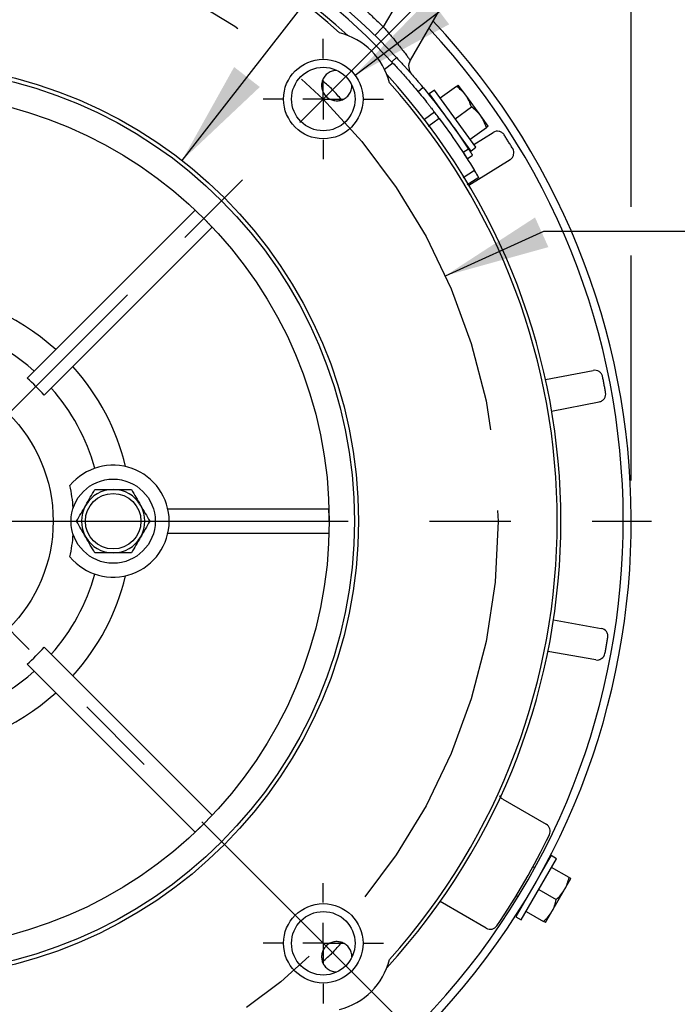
# Model space of a CAD drawing. Header units: inches. Extents: x 0 to 44, y 0 to 34.
# Tile 13 of 21: x 35.4 to 38.6, y 11.1 to 16. Entities that reach past the tile are written whole.
import ezdxf

# ---------------------------------------------------------------- set-up
doc = ezdxf.new("R2010")
doc.units = ezdxf.units.IN
doc.header["$LTSCALE"] = 4
doc.header["$MEASUREMENT"] = 0
doc.linetypes.add('CENTERX2', pattern=[0.8, 0.5, -0.1, 0.1, -0.1])
doc.layers.add('CENTER', color=40, linetype='CENTERX2')
doc.layers.add('DIMENSIONS', color=140, linetype='Continuous', lineweight=25)
doc.styles.add('SLDTEXTSTYLE0', font='TXT', dxfattribs={"width": 0.7})
doc.dimstyles.new('SLDDIMSTYLE0', dxfattribs={"dimtxt": 0.339844, "dimasz": 0.52, "dimexe": 0, "dimexo": 0.0625, "dimgap": 0.084961, "dimtad": 0, "dimtih": 1, "dimtoh": 1, "dimrnd": 1e-09, "dimzin": 12, "dimdsep": 46, "dimtxsty": 'SLDTEXTSTYLE0', "dimsah": 1, "dimcen": 0, "dimadec": 0, "dimazin": 3, "dimtfac": 1, "dimtofl": 0, "dimtmove": 0, "dimatfit": 3, "dimfxl": 0, "dimfrac": 2, "dimtolj": 1, "dimtzin": 12, "dimarcsym": 0})
doc.dimstyles.new('SLDDIMSTYLE1', dxfattribs={"dimtxt": 0.339844, "dimasz": 0.52, "dimexe": 0, "dimexo": 0.0625, "dimgap": 0.084961, "dimtad": 0, "dimtih": 1, "dimtoh": 1, "dimrnd": 1e-09, "dimzin": 12, "dimdsep": 46, "dimtxsty": 'SLDTEXTSTYLE0', "dimsah": 1, "dimcen": 0.09, "dimadec": 0, "dimazin": 3, "dimtfac": 1, "dimtofl": 0, "dimtmove": 0, "dimatfit": 3, "dimfxl": 0, "dimfrac": 2, "dimtolj": 1, "dimtzin": 12, "dimarcsym": 0})
doc.dimstyles.new('SLDDIMSTYLE2', dxfattribs={"dimtxt": 0.339844, "dimasz": 0.52, "dimexe": 0, "dimexo": 0.0625, "dimgap": 0.084961, "dimtad": 0, "dimtih": 1, "dimtoh": 1, "dimdec": 4, "dimlfac": 4, "dimzin": 12, "dimdsep": 46, "dimtxsty": 'SLDTEXTSTYLE0', "dimsah": 1, "dimcen": 0.09, "dimadec": 0, "dimazin": 3, "dimtfac": 1, "dimtdec": 0, "dimtofl": 0, "dimtmove": 0, "dimatfit": 3, "dimfxl": 0, "dimfrac": 2, "dimtolj": 1, "dimtzin": 12, "dimarcsym": 0})
doc.dimstyles.new('SLDDIMSTYLE3', dxfattribs={"dimtxt": 0.339844, "dimasz": 0.52, "dimexe": 0, "dimexo": 0.0625, "dimgap": 0.084961, "dimtad": 0, "dimtih": 1, "dimtoh": 1, "dimrnd": 1e-09, "dimdsep": 46, "dimtxsty": 'SLDTEXTSTYLE0', "dimsah": 1, "dimcen": 0.09, "dimadec": 0, "dimazin": 2, "dimtfac": 1, "dimtmove": 0, "dimatfit": 0, "dimfxl": 0, "dimfrac": 2, "dimtolj": 1, "dimtzin": 12, "dimarcsym": 0})
doc.dimstyles.new('SLDDIMSTYLE4', dxfattribs={"dimtxt": 0.339844, "dimasz": 0.52, "dimexe": 0, "dimexo": 0.0625, "dimgap": 0.084961, "dimtad": 0, "dimtih": 1, "dimtoh": 1, "dimrnd": 1e-09, "dimzin": 12, "dimdsep": 46, "dimtxsty": 'SLDTEXTSTYLE0', "dimsah": 1, "dimcen": 0, "dimadec": 0, "dimazin": 3, "dimtfac": 1, "dimtofl": 0, "dimtmove": 0, "dimatfit": 3, "dimfxl": 0, "dimfrac": 2, "dimtolj": 1, "dimtzin": 12, "dimarcsym": 0})
doc.dimstyles.new('SLDDIMSTYLE5', dxfattribs={"dimtxt": 0.339844, "dimasz": 0.52, "dimexe": 0, "dimexo": 0.0625, "dimgap": 0.084961, "dimtad": 0, "dimtih": 1, "dimtoh": 1, "dimrnd": 1e-09, "dimzin": 4, "dimdsep": 46, "dimtxsty": 'SLDTEXTSTYLE0', "dimsah": 1, "dimcen": 0.09, "dimadec": 0, "dimazin": 1, "dimtfac": 1, "dimtofl": 0, "dimtmove": 0, "dimatfit": 3, "dimfxl": 0, "dimfrac": 2, "dimtolj": 1, "dimtzin": 12, "dimarcsym": 0})
doc.dimstyles.new('SLDDIMSTYLE6', dxfattribs={"dimtxt": 0.339844, "dimasz": 0.52, "dimexe": 0, "dimexo": 0.0625, "dimgap": 0.084961, "dimtad": 0, "dimtih": 1, "dimtoh": 1, "dimrnd": 1e-09, "dimzin": 4, "dimdsep": 46, "dimtxsty": 'SLDTEXTSTYLE0', "dimsah": 1, "dimcen": 0, "dimadec": 0, "dimazin": 1, "dimtfac": 1, "dimtofl": 0, "dimtmove": 0, "dimatfit": 3, "dimfxl": 0, "dimfrac": 2, "dimtolj": 1, "dimtzin": 12, "dimarcsym": 0})

# ---------------------------------------------------------------- blocks, each defined once
blk = doc.blocks.new('_D')
at = {"layer": 'DIMENSIONS'}
for p, q in [((39.305, 15.4312), (39.1908, 15.4312)), ((39.1908, 15.4312), (39.1908, 14.8911)), ((40.5975, 15.4312), (40.7117, 15.4312)), ((40.7117, 15.4312), (40.7117, 14.8911)), ((37.4666, 14.7189), (37.9517, 14.9377)), ((37.9517, 14.9377), (38.8267, 14.9377)), ((39.1908, 14.8911), (39.305, 14.8911)), ((40.7117, 14.8911), (40.5975, 14.8911))]:
    blk.add_line(p, q, dxfattribs=at)
blk.add_solid([(37.4666, 14.7189), (37.9735, 14.8598), (37.9077, 15.0056)], dxfattribs=at)
at = {"layer": 'DIMENSIONS', "char_height": 0.33333, "attachment_point": 1, "style": 'SLDTEXTSTYLE0'}
for s, insert in [('%%c', (39.1898, 15.937)), ('5.88', (39.7029, 15.937)), ('149.2', (39.305, 15.3208)), ('B.C.', (39.4818, 14.7046))]:
    blk.add_mtext(s, dxfattribs=dict(at, insert=insert))
blk = doc.blocks.new('_D_2')
at = {"layer": 'DIMENSIONS'}
for start, end in [(90, 106.1776), (119.1273, 135)]:
    blk.add_arc((34.7888, 13.5112), 3.8733, start, end, dxfattribs=at)
for points in [[(34.7888, 17.3845), (34.2647, 17.4296), (34.2753, 17.27)], [(32.05, 16.25), (32.494, 16.5322), (32.3887, 16.6526)]]:
    blk.add_solid(points, dxfattribs=at)
at = {"layer": 'DIMENSIONS', "insert": (32.9035, 17.2493), "char_height": 0.33333, "attachment_point": 1, "style": 'SLDTEXTSTYLE0'}
blk.add_mtext('45°', dxfattribs=at)
blk = doc.blocks.new('_D_6')
at = {"layer": 'DIMENSIONS'}
for p, q in [((38.6592, 10.1687), (38.6592, 11.1687)), ((38.2566, 10.1687), (39.1592, 10.1687)), ((38.2566, 10.0112), (39.1592, 10.0112)), ((38.6592, 9.2148), (38.6592, 10.0112)), ((39.2481, 9.2148), (38.6592, 9.2148)), ((39.8607, 9.2148), (39.7466, 9.2148)), ((39.7466, 9.2148), (39.7466, 8.6747)), ((40.5879, 9.2148), (40.702, 9.2148)), ((40.702, 9.2148), (40.702, 8.6747)), ((39.7466, 8.6747), (39.8607, 8.6747)), ((40.702, 8.6747), (40.5879, 8.6747))]:
    blk.add_line(p, q, dxfattribs=at)
for points in [[(38.6592, 10.1687), (38.7392, 10.6887), (38.5792, 10.6887)], [(38.6592, 10.0112), (38.5792, 9.4912), (38.7392, 9.4912)]]:
    blk.add_solid(points, dxfattribs=at)
at = {"layer": 'DIMENSIONS', "char_height": 0.33333, "attachment_point": 1, "style": 'SLDTEXTSTYLE0'}
for s, insert in [('0.16', (39.7194, 9.7206)), ('4.0', (39.8607, 9.1044))]:
    blk.add_mtext(s, dxfattribs=dict(at, insert=insert))
blk = doc.blocks.new('_D_8')
at = {"layer": 'DIMENSIONS'}
for p, q in [((27.4, 16.5868), (27.2859, 16.5868)), ((27.2859, 16.5868), (27.2859, 16.0467)), ((28.6926, 16.5868), (28.8067, 16.5868)), ((28.8067, 16.5868), (28.8067, 16.0467)), ((29.9209, 16.5868), (28.9209, 16.5868)), ((31.7517, 15.4301), (29.9209, 16.5868)), ((27.2859, 16.0467), (27.4, 16.0467)), ((28.8067, 16.0467), (28.6926, 16.0467))]:
    blk.add_line(p, q, dxfattribs=at)
blk.add_solid([(31.7517, 15.4301), (31.3548, 15.7755), (31.2694, 15.6402)], dxfattribs=at)
at = {"layer": 'DIMENSIONS', "char_height": 0.33333, "attachment_point": 1, "style": 'SLDTEXTSTYLE0'}
for s, insert in [('%%c', (27.2848, 17.0926)), ('7.19', (27.7979, 17.0926)), ('182.5', (27.4, 16.4764))]:
    blk.add_mtext(s, dxfattribs=dict(at, insert=insert))
blk = doc.blocks.new('_D_9')
at = {"layer": 'DIMENSIONS'}
for p, q in [((27.4, 17.9801), (27.2859, 17.9801)), ((27.2859, 17.9801), (27.2859, 17.44)), ((28.6926, 17.9801), (28.8067, 17.9801)), ((28.8067, 17.9801), (28.8067, 17.44)), ((29.9209, 17.9801), (28.9209, 17.9801)), ((32.3975, 15.7065), (29.9209, 17.9801)), ((27.2859, 17.44), (27.4, 17.44)), ((28.8067, 17.44), (28.6926, 17.44))]:
    blk.add_line(p, q, dxfattribs=at)
blk.add_solid([(32.3975, 15.7065), (32.0685, 16.1171), (31.9603, 15.9992)], dxfattribs=at)
at = {"layer": 'DIMENSIONS', "char_height": 0.33333, "attachment_point": 1, "style": 'SLDTEXTSTYLE0'}
for s, insert in [('%%c', (27.2848, 18.4859)), ('6.49', (27.7979, 18.4859)), ('164.9', (27.4, 17.8697))]:
    blk.add_mtext(s, dxfattribs=dict(at, insert=insert))
blk = doc.blocks.new('_D_12')
at = {"layer": 'DIMENSIONS'}
for p, q in [((37.0221, 15.7063), (38.2783, 16.6556)), ((38.2783, 16.6556), (39.1533, 16.6556))]:
    blk.add_line(p, q, dxfattribs=at)
blk.add_solid([(37.0221, 15.7063), (37.4852, 15.956), (37.3887, 16.0836)], dxfattribs=at)
at = {"layer": 'DIMENSIONS', "char_height": 0.33333, "attachment_point": 1, "style": 'SLDTEXTSTYLE0'}
for s, insert in [('4X', (40.1336, 17.0853)), ('3/8-16', (39.9164, 16.5451)), ('%%c', (39.4033, 16.5451))]:
    blk.add_mtext(s, dxfattribs=dict(at, insert=insert))
blk = doc.blocks.new('_D_13')
at = {"layer": 'DIMENSIONS'}
for p, q in [((37.1483, 18.2869), (38.2614, 18.2869)), ((38.5014, 18.2869), (42.3459, 18.2869)), ((41.8459, 18.2869), (41.8459, 14.7652)), ((41.1996, 14.149), (41.0855, 14.149)), ((41.0855, 14.149), (41.0855, 13.6089)), ((42.4922, 14.149), (42.6064, 14.149)), ((42.6064, 14.149), (42.6064, 13.6089)), ((41.0855, 13.6089), (41.1996, 13.6089)), ((42.6064, 13.6089), (42.4922, 13.6089)), ((41.8459, 10.0112), (41.8459, 13.5328)), ((38.2566, 10.0112), (42.3459, 10.0112))]:
    blk.add_line(p, q, dxfattribs=at)
for points in [[(41.8459, 18.2869), (41.7659, 17.7669), (41.9259, 17.7669)], [(41.8459, 10.0112), (41.9259, 10.5312), (41.7659, 10.5312)]]:
    blk.add_solid(points, dxfattribs=at)
at = {"layer": 'DIMENSIONS', "char_height": 0.33333, "attachment_point": 1, "style": 'SLDTEXTSTYLE0'}
for s, insert in [('8.28', (41.341, 14.6548)), ('210.2', (41.1996, 14.0386))]:
    blk.add_mtext(s, dxfattribs=dict(at, insert=insert))
blk = doc.blocks.new('_D_14')
at = {"layer": 'DIMENSIONS'}
for p, q in [((38.6814, 13.5112), (40.0423, 13.5112)), ((39.5423, 13.5112), (39.5423, 12.3774)), ((39.0374, 11.7612), (38.9233, 11.7612)), ((38.9233, 11.7612), (38.9233, 11.2211)), ((40.0472, 11.7612), (40.1614, 11.7612)), ((40.1614, 11.7612), (40.1614, 11.2211)), ((38.9233, 11.2211), (39.0374, 11.2211)), ((40.1614, 11.2211), (40.0472, 11.2211)), ((39.5423, 10.0112), (39.5423, 11.145)), ((38.2566, 10.0112), (40.0423, 10.0112))]:
    blk.add_line(p, q, dxfattribs=at)
for points in [[(39.5423, 13.5112), (39.4623, 12.9912), (39.6223, 12.9912)], [(39.5423, 10.0112), (39.6223, 10.5312), (39.4623, 10.5312)]]:
    blk.add_solid(points, dxfattribs=at)
at = {"layer": 'DIMENSIONS', "char_height": 0.33333, "attachment_point": 1, "style": 'SLDTEXTSTYLE0'}
for s, insert in [('3.50', (39.0374, 12.2669)), ('88.9', (39.0374, 11.6507))]:
    blk.add_mtext(s, dxfattribs=dict(at, insert=insert))
blk = doc.blocks.new('_D_15')
at = {"layer": 'DIMENSIONS'}
for p, q in [((34.7888, 17.4037), (34.7888, 19.9854)), ((38.3814, 17.8541), (38.3814, 19.9854)), ((34.7888, 19.4854), (35.6197, 19.4854)), ((36.0802, 19.4854), (35.966, 19.4854)), ((35.966, 19.4854), (35.966, 18.9453)), ((37.09, 19.4854), (37.2042, 19.4854)), ((37.2042, 19.4854), (37.2042, 18.9453)), ((38.3814, 19.4854), (37.5505, 19.4854)), ((35.966, 18.9453), (36.0802, 18.9453)), ((37.2042, 18.9453), (37.09, 18.9453)), ((38.3814, 16.7756), (38.3814, 17.6141)), ((38.3814, 15.0577), (38.3814, 16.5356)), ((38.3814, 13.7112), (38.3814, 14.8177))]:
    blk.add_line(p, q, dxfattribs=at)
for points in [[(34.7888, 19.4854), (35.3088, 19.4054), (35.3088, 19.5654)], [(38.3814, 19.4854), (37.8614, 19.5654), (37.8614, 19.4054)]]:
    blk.add_solid(points, dxfattribs=at)
at = {"layer": 'DIMENSIONS', "char_height": 0.33333, "attachment_point": 1, "style": 'SLDTEXTSTYLE0'}
for s, insert in [('3.59', (36.0802, 19.9912)), ('91.3', (36.0802, 19.375))]:
    blk.add_mtext(s, dxfattribs=dict(at, insert=insert))
blk = doc.blocks.new('_D_16')
at = {"layer": 'DIMENSIONS'}
for p, q in [((36.1711, 15.2865), (38.0767, 17.7341)), ((38.0767, 17.7341), (39.0767, 17.7341)), ((39.305, 17.7341), (39.1908, 17.7341)), ((39.1908, 17.7341), (39.1908, 17.194)), ((40.5975, 17.7341), (40.7117, 17.7341)), ((40.7117, 17.7341), (40.7117, 17.194)), ((39.1908, 17.194), (39.305, 17.194)), ((40.7117, 17.194), (40.5975, 17.194))]:
    blk.add_line(p, q, dxfattribs=at)
blk.add_solid([(36.1711, 15.2865), (36.5537, 15.6477), (36.4274, 15.746)], dxfattribs=at)
at = {"layer": 'DIMENSIONS', "char_height": 0.33333, "attachment_point": 1, "style": 'SLDTEXTSTYLE0'}
for s, insert in [('%%c', (39.1898, 18.2398)), ('4.50', (39.7029, 18.2398)), ('114.3', (39.305, 17.6236))]:
    blk.add_mtext(s, dxfattribs=dict(at, insert=insert))
blk = doc.blocks.new('SW_CENTERMARKSYMBOL_0')
at = {"layer": 'CENTER', "color": 0}
blk.add_line((0.2, 0), (3.6925, 0), dxfattribs=at)
blk = doc.blocks.new('SW_CENTERMARKSYMBOL_4')
at = {"layer": 'CENTER', "color": 0}
for p, q in [((0, 0.2), (0, 0.2956)), ((0, 0), (0, 0.1)), ((-0.2, 0), (-0.2956, 0)), ((0, 0), (-0.1, 0)), ((0, 0), (0, -0.1)), ((0, 0), (0.1, 0)), ((0.2, 0), (0.2956, 0)), ((0, -0.2), (0, -0.2956))]:
    blk.add_line(p, q, dxfattribs=at)
blk = doc.blocks.new('SW_CENTERMARKSYMBOL_5')
at = {"layer": 'CENTER', "color": 0}
for p, q in [((0, 0.2), (0, 0.2956)), ((0, 0), (0, 0.1)), ((-0.2, 0), (-0.2956, 0)), ((0, 0), (-0.1, 0)), ((0, 0), (0, -0.1)), ((0, 0), (0.1, 0)), ((0.2, 0), (0.2956, 0)), ((0, -0.2), (0, -0.2956))]:
    blk.add_line(p, q, dxfattribs=at)

msp = doc.modelspace()

# ---------------------------------------------------------------- linework, layer by layer
for p, q in [((37.674516, 16.832161), (37.16133, 15.943297)), ((37.844994, 16.733736), (37.293808, 15.779054)), ((37.120093, 15.901023), (37.16133, 15.943297)), ((37.20886, 15.765128), (37.167588, 15.733459)), ((37.226554, 15.792329), (37.20249, 15.771949)), ((37.521224, 15.650884), (37.441265, 15.59279)), ((37.566993, 15.606883), (37.530257, 15.657446)), ((37.356786, 15.644662), (37.33275, 15.624307)), ((37.412463, 15.632432), (37.387384, 15.61421)), ((37.387384, 15.61421), (37.591933, 15.332673)), ((37.617012, 15.350894), (37.412463, 15.632432)), ((37.640466, 15.505756), (37.566993, 15.606883)), ((37.412522, 15.524404), (37.364228, 15.487347)), ((37.514738, 15.491663), (37.594697, 15.549757)), ((37.677203, 15.455192), (37.640466, 15.505756)), ((37.430113, 15.499877), (37.453487, 15.469043)), ((37.588211, 15.390536), (37.668171, 15.44863)), ((37.606831, 15.364907), (37.701754, 15.424221)), ((37.532111, 15.356951), (37.554423, 15.324556)), ((37.550846, 15.329923), (37.553644, 15.331672)), ((37.580389, 15.342208), (37.554423, 15.324556)), ((37.573409, 15.294892), (37.600162, 15.312476)), ((37.577404, 15.346518), (37.580478, 15.348439)), ((37.591933, 15.332673), (37.617012, 15.350894)), ((37.582695, 15.164127), (37.785205, 15.29067)), ((37.610172, 15.236538), (37.554507, 15.201018)), ((37.573468, 15.168391), (37.630926, 15.203512)), ((36.234951, 15.040812), (35.409051, 14.214911)), ((35.492567, 14.131395), (36.318468, 14.957295)), ((37.959444, 14.207696), (38.193852, 14.25326)), ((37.989492, 14.053109), (38.223901, 14.098673)), ((36.893008, 13.570233), (36.10133, 13.570233)), ((36.10133, 13.452123), (36.893008, 13.452123)), ((37.998463, 13.025188), (38.233631, 12.983722)), ((36.318468, 12.06506), (35.492567, 12.890961)), ((38.206285, 12.828634), (37.971117, 12.8701)), ((35.409051, 12.807444), (36.234951, 11.981544)), ((37.748553, 12.143338), (37.962866, 12.019604)), ((37.987047, 11.865606), (37.813047, 11.564229)), ((37.839894, 11.548729), (38.013894, 11.850106)), ((38.013894, 11.850106), (37.987047, 11.865606)), ((37.906132, 11.80609), (37.897606, 11.811013)), ((37.941047, 11.785932), (37.940236, 11.7864)), ((38.074988, 11.758253), (37.989394, 11.807671)), ((38.053407, 11.698544), (38.084657, 11.752671)), ((37.926894, 11.699418), (38.012488, 11.65)), ((37.990907, 11.590291), (38.053407, 11.698544)), ((37.667591, 11.508172), (37.440845, 11.639083)), ((37.815606, 11.668984), (37.824132, 11.664062)), ((37.858236, 11.644372), (37.859047, 11.643904)), ((37.864394, 11.591165), (37.949988, 11.541747)), ((37.959657, 11.536165), (37.990907, 11.590291)), ((37.813047, 11.564229), (37.839894, 11.548729))]:
    msp.add_line(p, q)
at = {"flags": 128}
msp.add_lwpolyline([(37.436043, 15.493372), (37.40435, 15.470013), (37.382294, 15.453751)], dxfattribs=at)
for centre, radius in [((34.788834, 13.511178), 2.25), ((36.866029, 15.588373), 0.19562), ((34.788834, 13.511178), 2.230315), ((36.866029, 15.588373), 0.15625), ((34.788834, 13.511178), 2.106299), ((34.788834, 13.511178), 0.748031), ((35.832141, 13.511178), 0.207), ((35.832141, 13.511178), 0.1365), ((36.866029, 11.433982), 0.19562), ((36.866029, 11.433982), 0.15625)]:
    msp.add_circle(centre, radius)
for centre, radius, start, end in [((34.788834, 13.511178), 3.59252, 76.751371, 149.727737), ((34.788834, 13.511178), 3.55315, 76.942554, 149.356465), ((34.788834, 13.511178), 3.246214, 47.401057, 132.598943), ((34.788834, 13.511178), 3.228346, 48.083089, 131.916911), ((34.788834, 13.511178), 3.307087, 42.965024, 77.034976), ((34.788834, 13.511178), 3.338583, 43.099658, 76.900342), ((34.788834, 13.511178), 3.59252, 314.586991, 43.248629), ((36.866029, 15.588373), 0.334646, 13.744301, 76.255699), ((34.788834, 13.511178), 3.55315, 314.645673, 43.057446), ((37.344951, 15.749527), 0.059055, 150, 221.208086), ((34.788834, 13.511178), 3.246214, 317.401057, 42.598943), ((34.788834, 13.511178), 3.228346, 318.083089, 41.916911), ((34.788834, 13.511178), 1.136946, 47.977391, 87.022609), ((34.788834, 13.511178), 0.987393, 48.428858, 86.571142), ((34.788834, 13.511178), 1.136946, 13.667947, 42.022609), ((34.788834, 13.511178), 0.987393, 15.279026, 41.571142), ((35.832141, 13.511178), 0.275591, 219.569766, 140.430234), ((34.788834, 13.511178), 0.849213, 4.380505, 11.930669), ((35.832141, 13.511178), 0.156, 90, 150), ((35.832141, 13.511178), 0.156, 30, 90), ((35.832141, 13.511178), 0.156, 150, 210), ((35.832141, 13.511178), 0.156, 330, 30), ((34.788834, 13.511178), 0.849213, 348.069331, 355.619495), ((35.832141, 13.511178), 0.156, 210, 270), ((35.832141, 13.511178), 0.156, 270, 330), ((34.788834, 13.511178), 0.987393, 318.428858, 344.720974), ((34.788834, 13.511178), 1.136946, 317.977391, 346.332053), ((34.788834, 13.511178), 0.987393, 273.428858, 311.571142), ((34.788834, 13.511178), 1.136946, 272.977391, 312.022609), ((37.943181, 11.985508), 0.03937, 334.188252, 60), ((34.788834, 13.511178), 3.543307, 325.811748, 334.188252), ((37.687276, 11.542267), 0.03937, 240, 325.811748), ((36.866029, 11.433982), 0.334646, 283.744301, 346.255699)]:
    msp.add_arc(centre, radius, start, end)
for centre, major_axis, start_param, end_param in [((34.639318, 13.361662), (0.812603, 0.812603), 6.23088055, 6.33549006), ((34.639318, 13.660694), (-0.812603, 0.812603), 3.0892879, 3.19389741)]:
    msp.add_ellipse(centre, major_axis=major_axis, ratio=0.9829269, start_param=start_param, end_param=end_param)
for points, knots in [([(35.708862, 16.781879), (35.720148, 16.778668), (35.742714, 16.772248), (35.776426, 16.762177), (35.810026, 16.751788), (35.843504, 16.741047), (35.876862, 16.729965), (35.9101, 16.718538), (35.943218, 16.706767), (35.976217, 16.694652), (36.009095, 16.682193), (36.041854, 16.66939), (36.074492, 16.656243), (36.161627, 16.620095), (36.30127, 16.556117), (36.488752, 16.455538), (36.669606, 16.343459), (36.804398, 16.24772), (36.897513, 16.175587), (36.952215, 16.131369), (37.005971, 16.086051), (37.058757, 16.039608), (37.110666, 15.992134), (37.144437, 15.95958), (37.16133, 15.943297)], [0, 0, 0, 0, 0.0207732, 0.04153545, 0.06228897, 0.08303598, 0.10377872, 0.1245194, 0.14526026, 0.16600351, 0.1867514, 0.20750614, 0.22826996, 0.24904507, 0.37451707, 0.50000165, 0.62547366, 0.75095823, 0.79249314, 0.83399312, 0.87547598, 0.91695954, 0.95846161, 1, 1, 1, 1]), ([(37.16133, 15.943297), (37.163276, 15.941105), (37.167344, 15.936524), (37.173663, 15.92933), (37.180451, 15.921539), (37.189395, 15.911163), (37.2002, 15.89848), (37.217117, 15.878157), (37.236046, 15.854826), (37.256148, 15.829227), (37.272112, 15.808374), (37.281985, 15.795102), (37.287367, 15.787841), (37.290277, 15.783896), (37.292317, 15.781112), (37.293577, 15.779376), (37.293731, 15.779161), (37.293808, 15.779054)], [0, 0, 0, 0, 0.02749302, 0.05748542, 0.08997743, 0.12496924, 0.18755391, 0.25015917, 0.38581664, 0.49988226, 0.63067197, 0.74935989, 0.80083132, 0.85157475, 0.90164535, 0.95110057, 1, 1, 1, 1]), ([(37.20886, 15.765128), (37.223046, 15.749897), (37.236852, 15.734785), (37.257027, 15.712302), (37.263662, 15.704838), (37.276753, 15.689979), (37.283226, 15.682564), (37.301965, 15.660912), (37.313692, 15.64711), (37.335699, 15.62082), (37.346016, 15.608284), (37.364372, 15.585699), (37.372537, 15.575501), (37.383293, 15.561942), (37.38662, 15.557724), (37.392635, 15.550065), (37.398055, 15.543131), (37.402316, 15.537638), (37.405998, 15.532881), (37.407554, 15.530864), (37.41128, 15.526027), (37.412522, 15.524404), (37.412522, 15.524404)], [0, 0, 0, 0, 0.125, 0.125, 0.1875, 0.1875, 0.25, 0.25, 0.375, 0.375, 0.5, 0.5, 0.625, 0.625, 0.6875, 0.6875, 0.75, 0.8125, 0.8125, 0.875, 0.875, 1, 1, 1, 1]), ([(37.226554, 15.792329), (37.235437, 15.782837), (37.244116, 15.773451), (37.256846, 15.759531), (37.261041, 15.754917), (37.269333, 15.745746), (37.273442, 15.741176), (37.285359, 15.727851), (37.292848, 15.719381), (37.30695, 15.703286), (37.313588, 15.69563), (37.325436, 15.681861), (37.330725, 15.675657), (37.340038, 15.664673), (37.343979, 15.65999), (37.350296, 15.652456), (37.352719, 15.649549), (37.355971, 15.645644), (37.356786, 15.644662), (37.356786, 15.644662)], [0, 0, 0, 0, 0.125, 0.125, 0.1875, 0.1875, 0.25, 0.25, 0.375, 0.375, 0.5, 0.5, 0.625, 0.625, 0.75, 0.75, 0.875, 0.875, 1, 1, 1, 1]), ([(36.933057, 15.729516), (36.925057, 15.729584), (36.917361, 15.728395), (36.902564, 15.723733), (36.895706, 15.720312), (36.877222, 15.707367), (36.867962, 15.695203), (36.860198, 15.675301), (36.858571, 15.66827), (36.857348, 15.654294), (36.85772, 15.647276), (36.86043, 15.633467), (36.862701, 15.626881), (36.867642, 15.617303), (36.869572, 15.614128), (36.874056, 15.607915), (36.876674, 15.604802), (36.882558, 15.598929), (36.885656, 15.596333), (36.891864, 15.591865), (36.894994, 15.589965), (36.904677, 15.584982), (36.911293, 15.582729), (36.925007, 15.580061), (36.932118, 15.579693), (36.946053, 15.58094), (36.953065, 15.582571), (36.966353, 15.587781), (36.972609, 15.591312), (36.984191, 15.600346), (36.989331, 15.605728), (36.997909, 15.617956), (37.001385, 15.624923), (37.006008, 15.639541), (37.00724, 15.647399), (37.007172, 15.655401)], [0, 0, 0, 0, 0.0625, 0.0625, 0.125, 0.125, 0.25, 0.25, 0.3125, 0.3125, 0.375, 0.375, 0.4375, 0.4375, 0.46875, 0.46875, 0.5, 0.5, 0.53125, 0.53125, 0.5625, 0.5625, 0.625, 0.625, 0.6875, 0.6875, 0.75, 0.75, 0.8125, 0.8125, 0.875, 0.875, 0.9375, 0.9375, 1, 1, 1, 1]), ([(36.956181, 15.584381), (36.941711, 15.601292), (36.912912, 15.63495), (36.879262, 15.663757), (36.86252, 15.678089)], [0, 0, 0, 0, 0.50244983, 1, 1, 1, 1]), ([(37.436043, 15.493372), (37.428405, 15.503573), (37.422493, 15.511353), (37.414532, 15.521792), (37.412522, 15.524404), (37.412522, 15.524404)], [0, 0, 0, 0, 0.5, 0.5, 1, 1, 1, 1]), ([(37.755739, 15.412068), (37.752956, 15.416412), (37.749379, 15.420131), (37.740993, 15.426011), (37.736229, 15.428115), (37.721313, 15.431479), (37.710504, 15.429689), (37.701754, 15.424221)], [0, 0, 0, 0, 0.25, 0.25, 0.5, 0.5, 1, 1, 1, 1]), ([(37.797949, 15.344519), (37.797894, 15.344609), (37.794413, 15.350322), (37.78746, 15.361659), (37.780512, 15.372848), (37.777035, 15.378413), (37.773557, 15.383978), (37.766547, 15.395128), (37.759405, 15.406347), (37.755796, 15.41198), (37.755739, 15.412068)], [0.8810971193, 0.8810971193, 0.8810971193, 0.8810971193, 0.8814126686, 0.9011772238, 0.920941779, 0.920941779, 0.920941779, 0.9407063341, 0.9604708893, 0.960786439, 0.960786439, 0.960786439, 0.960786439]), ([(37.554423, 15.324556), (37.560496, 15.315214), (37.57162, 15.298104), (37.572405, 15.296845), (37.572761, 15.296273)], [0, 0, 0, 0, 0.54598764, 1, 1, 1, 1]), ([(37.580389, 15.342208), (37.586513, 15.332816), (37.597808, 15.315491), (37.598681, 15.314097), (37.599081, 15.313459)], [0, 0, 0, 0, 0.542125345, 1, 1, 1, 1]), ([(37.785205, 15.29067), (37.789581, 15.293404), (37.793339, 15.296939), (37.79931, 15.30526), (37.801465, 15.310002), (37.80499, 15.32488), (37.803317, 15.335707), (37.797949, 15.344519)], [0, 0, 0, 0, 0.25, 0.25, 0.5, 0.5, 1, 1, 1, 1]), ([(37.630308, 15.203175), (37.630314, 15.203165), (37.633355, 15.198089), (37.625509, 15.211333), (37.61397, 15.230297), (37.610172, 15.236538)], [0, 0, 0, 0, 0.00131906, 0.67130616, 1, 1, 1, 1]), ([(36.318468, 14.957295), (36.315223, 14.961005), (36.308737, 14.968421), (36.298753, 14.979318), (36.288605, 14.990056), (36.281676, 14.997056), (36.278212, 15.000556)], [0, 0, 0, 0, 0.25015379, 0.50014678, 0.75006636, 1, 1, 1, 1]), ([(38.239897, 14.222568), (38.238855, 14.227621), (38.236849, 14.232375), (38.231127, 14.240869), (38.227433, 14.244541), (38.214714, 14.253027), (38.203981, 14.255229), (38.193852, 14.25326)], [0, 0, 0, 0, 0.25, 0.25, 0.5, 0.5, 1, 1, 1, 1]), ([(38.255095, 14.144379), (38.255076, 14.144482), (38.253874, 14.151063), (38.251446, 14.164139), (38.248969, 14.177075), (38.247717, 14.183516), (38.246465, 14.189958), (38.243916, 14.20288), (38.241268, 14.215913), (38.239918, 14.222465), (38.239897, 14.222568)], [0.8810971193, 0.8810971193, 0.8810971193, 0.8810971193, 0.8814126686, 0.9011772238, 0.920941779, 0.920941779, 0.920941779, 0.9407063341, 0.9604708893, 0.960786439, 0.960786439, 0.960786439, 0.960786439]), ([(38.223901, 14.098673), (38.228965, 14.099658), (38.233741, 14.101611), (38.242297, 14.10724), (38.246009, 14.110894), (38.254631, 14.12352), (38.256949, 14.134228), (38.255095, 14.144379)], [0, 0, 0, 0, 0.25, 0.25, 0.5, 0.5, 1, 1, 1, 1]), ([(36.895133, 13.511178), (36.895108, 13.516102), (36.895057, 13.525951), (36.89464, 13.54072), (36.893994, 13.555485), (36.893337, 13.565316), (36.893008, 13.570233)], [0, 0, 0, 0, 0.24993364, 0.49985322, 0.74984621, 1, 1, 1, 1]), ([(38.265618, 12.938568), (38.266457, 12.943658), (38.266287, 12.948815), (38.263989, 12.958795), (38.261856, 12.963547), (38.253023, 12.976028), (38.243793, 12.98193), (38.233631, 12.983722)], [0, 0, 0, 0, 0.25, 0.25, 0.5, 0.5, 1, 1, 1, 1]), ([(38.251787, 12.860125), (38.251806, 12.860228), (38.253042, 12.866803), (38.255461, 12.87988), (38.257785, 12.892845), (38.258924, 12.899307), (38.260064, 12.90577), (38.262314, 12.918747), (38.264514, 12.931863), (38.265601, 12.938464), (38.265618, 12.938568)], [0.8810971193, 0.8810971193, 0.8810971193, 0.8810971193, 0.8814126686, 0.9011772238, 0.920941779, 0.920941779, 0.920941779, 0.9407063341, 0.9604708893, 0.960786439, 0.960786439, 0.960786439, 0.960786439]), ([(38.206285, 12.828634), (38.211365, 12.827738), (38.216524, 12.82785), (38.226529, 12.830039), (38.231304, 12.832121), (38.243878, 12.840818), (38.24988, 12.849984), (38.251787, 12.860125)], [0, 0, 0, 0, 0.25, 0.25, 0.5, 0.5, 1, 1, 1, 1]), ([(37.748553, 12.143338), (37.744823, 12.145862), (37.738613, 12.150063), (37.735206, 12.156673), (37.733846, 12.159313)], [0, 0, 0, 0, 0.60067057, 1, 1, 1, 1]), ([(36.234951, 11.981544), (36.238661, 11.984788), (36.246077, 11.991275), (36.256974, 12.001258), (36.267712, 12.011406), (36.274712, 12.018335), (36.278212, 12.021799)], [0, 0, 0, 0, 0.25015379, 0.50014678, 0.75006636, 1, 1, 1, 1]), ([(37.007172, 11.366954), (37.00724, 11.374963), (37.006049, 11.382668), (37.001377, 11.397479), (36.997949, 11.404341), (36.989301, 11.416672), (36.984021, 11.422162), (36.972516, 11.431095), (36.966201, 11.434657), (36.952785, 11.439869), (36.945892, 11.441451), (36.931837, 11.442666), (36.924764, 11.442269), (36.911078, 11.439562), (36.904339, 11.437236), (36.894702, 11.432221), (36.891534, 11.430277), (36.885333, 11.425764), (36.882217, 11.423115), (36.876449, 11.417296), (36.873854, 11.414187), (36.8694, 11.407959), (36.867503, 11.404809), (36.862597, 11.395213), (36.860313, 11.388472), (36.857692, 11.374747), (36.857347, 11.367648), (36.858646, 11.35368), (36.860258, 11.346825), (36.865527, 11.333472), (36.869121, 11.327175), (36.878102, 11.315726), (36.883579, 11.310517), (36.892728, 11.304139), (36.89595, 11.302229), (36.902755, 11.298872), (36.906369, 11.297419), (36.917394, 11.293959), (36.925061, 11.292771), (36.933057, 11.292839)], [0, 0, 0, 0, 0.0625, 0.0625, 0.125, 0.125, 0.1875, 0.1875, 0.25, 0.25, 0.3125, 0.3125, 0.375, 0.375, 0.4375, 0.4375, 0.46875, 0.46875, 0.5, 0.5, 0.53125, 0.53125, 0.5625, 0.5625, 0.625, 0.625, 0.6875, 0.6875, 0.75, 0.75, 0.8125, 0.8125, 0.875, 0.875, 0.90625, 0.90625, 0.9375, 0.9375, 1, 1, 1, 1]), ([(36.862425, 11.344181), (36.879201, 11.35854), (36.912805, 11.387302), (36.941565, 11.420908), (36.955967, 11.437737)], [0, 0, 0, 0, 0.499232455, 1, 1, 1, 1])]:
    msp.add_open_spline(points, degree=3, knots=knots)
for points in [[(37.521224, 15.650884), (37.526731, 15.654885), (37.530257, 15.657446), (37.530257, 15.657446)], [(37.566993, 15.606883), (37.554454, 15.624141), (37.538733, 15.638365), (37.521224, 15.650884)], [(37.356786, 15.644662), (37.436797, 15.54804), (37.51146, 15.447062), (37.580389, 15.342208)], [(37.594697, 15.549757), (37.588201, 15.570278), (37.579532, 15.589625), (37.566993, 15.606883)], [(37.640466, 15.505756), (37.627928, 15.523014), (37.612207, 15.537238), (37.594697, 15.549757)], [(37.668171, 15.44863), (37.661675, 15.469151), (37.653005, 15.488498), (37.640466, 15.505756)], [(37.436043, 15.493372), (37.498028, 15.410584), (37.556143, 15.324882), (37.610172, 15.236538)], [(37.677203, 15.455192), (37.677203, 15.455192), (37.673677, 15.452631), (37.668171, 15.44863)], [(35.697041, 13.589178), (35.712411, 13.6158), (35.727361, 13.641693), (35.742074, 13.667178)], [(35.742074, 13.667178), (35.771501, 13.667178), (35.8014, 13.667178), (35.832141, 13.667178)], [(35.832141, 13.667178), (35.862882, 13.667178), (35.892781, 13.667178), (35.922207, 13.667178)], [(35.922207, 13.667178), (35.936921, 13.641693), (35.95187, 13.6158), (35.967241, 13.589178)], [(35.652008, 13.511178), (35.666721, 13.536662), (35.68167, 13.562555), (35.697041, 13.589178)], [(35.967241, 13.589178), (35.982611, 13.562555), (35.997561, 13.536662), (36.012274, 13.511178)], [(35.697041, 13.433178), (35.68167, 13.4598), (35.666721, 13.485693), (35.652008, 13.511178)], [(36.012274, 13.511178), (35.997561, 13.485693), (35.982611, 13.4598), (35.967241, 13.433178)], [(35.742074, 13.355178), (35.727361, 13.380662), (35.712411, 13.406555), (35.697041, 13.433178)], [(35.967241, 13.433178), (35.95187, 13.406555), (35.936921, 13.380662), (35.922207, 13.355178)], [(35.832141, 13.355178), (35.8014, 13.355178), (35.771501, 13.355178), (35.742074, 13.355178)], [(35.922207, 13.355178), (35.892781, 13.355178), (35.862882, 13.355178), (35.832141, 13.355178)], [(38.053407, 11.698544), (38.064073, 11.717018), (38.070673, 11.737166), (38.074988, 11.758253)], [(38.074988, 11.758253), (38.080883, 11.75485), (38.084657, 11.752671), (38.084657, 11.752671)], [(38.012488, 11.65), (38.028593, 11.664281), (38.042741, 11.68007), (38.053407, 11.698544)], [(37.990907, 11.590291), (38.001573, 11.608765), (38.008173, 11.628912), (38.012488, 11.65)], [(37.949988, 11.541747), (37.966093, 11.556028), (37.980241, 11.571817), (37.990907, 11.590291)], [(37.959657, 11.536165), (37.959657, 11.536165), (37.955883, 11.538344), (37.949988, 11.541747)]]:
    msp.add_open_spline(points, degree=3)
at = {"layer": 'CENTER'}
for p, q in [((31.742711, 16.557301), (37.834957, 10.465055)), ((32.225572, 10.947916), (37.352096, 16.07444))]:
    msp.add_line(p, q, dxfattribs=at)
msp.add_circle((34.788834, 13.511178), 2.9375, dxfattribs=at)

# ---------------------------------------------------------------- block references
for name, p in [('SW_CENTERMARKSYMBOL_0', (34.788834, 13.511178)), ('SW_CENTERMARKSYMBOL_4', (36.866029, 15.588373)), ('SW_CENTERMARKSYMBOL_5', (36.866029, 11.433982))]:
    msp.add_blockref(name, p, dxfattribs=at)

# ---------------------------------------------------------------- dimensions: what is measured, and where the dimension line sits
at = {"layer": 'DIMENSIONS'}
dim = msp.add_linear_dim(base=(34.788834, 19.485432), p1=(38.381353, 13.511178), p2=(34.788834, 17.203697), dimstyle='SLDDIMSTYLE1', dxfattribs=at)
dim.commit()
dim.dimension.update_dxf_attribs({"geometry": '_D_15', "text_midpoint": (36.585094, 19.485432), "dimtype": 160})
for p1, p2, dimstyle, picture, middle in [((37.180174, 11.315865), (32.397494, 15.70649), 'SLDDIMSTYLE4', '_D_9', (28.046314, 17.980113)), ((33.406576, 11.735829), (36.171091, 15.286527), 'SLDDIMSTYLE6', '_D_16', (39.951254, 17.73408)), ((37.825945, 11.592285), (31.751722, 15.430071), 'SLDDIMSTYLE4', '_D_8', (28.046314, 16.586843))]:
    dim = msp.add_diameter_dim_2p(p1=p1, p2=p2, dimstyle=dimstyle, dxfattribs=at)
    dim.commit()
    dim.dimension.update_dxf_attribs({"geometry": picture, "text_midpoint": middle, "dimtype": 163})
for base, p1, p2, dimstyle, picture, middle in [((41.845943, 10.011178), (36.948283, 18.286886), (38.05655, 10.011178), 'SLDDIMSTYLE1', '_D_13', (41.845943, 14.149032)), ((39.542309, 13.511178), (38.05655, 10.011178), (38.481353, 13.511178), 'SLDDIMSTYLE5', '_D_14', (39.542309, 11.761178)), ((38.659226, 10.011178), (38.05655, 10.168658), (38.05655, 10.011178), 'SLDDIMSTYLE3', '_D_6', (38.659226, 9.214842))]:
    dim = msp.add_linear_dim(base=base, p1=p1, p2=p2, angle=90, dimstyle=dimstyle, dxfattribs=at)
    dim.commit()
    dim.dimension.update_dxf_attribs({"geometry": picture, "text_midpoint": middle, "dimtype": 160})
dim = msp.add_angular_dim_2l(base=(34.243828, 17.34596), line1=((34.788834, 17.203697), (34.788834, 9.818658)), line2=((31.742711, 16.557301), (37.834957, 10.465055)), dimstyle='SLDDIMSTYLE2', dxfattribs=at)
dim.commit()
dim.dimension.update_dxf_attribs({"geometry": '_D_2', "text_midpoint": (33.306579, 17.089656), "dimtype": 162})
for p1, p2, text, picture, middle in [((36.709957, 15.470438), (37.022102, 15.706308), '4X\\P%%c3/8-16', '_D_12', (40.427166, 16.655565)), ((32.1110938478, 12.303446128), (37.4665736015, 14.7189091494), '<>\\PB.C.', '_D', (39.9512537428, 15.1611783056))]:
    dim = msp.add_diameter_dim_2p(p1=p1, p2=p2, text=text, dimstyle='SLDDIMSTYLE0', dxfattribs=at)
    dim.commit()
    dim.dimension.update_dxf_attribs({"geometry": picture, "text_midpoint": middle, "dimtype": 163})

doc.saveas('drawing.dxf')
